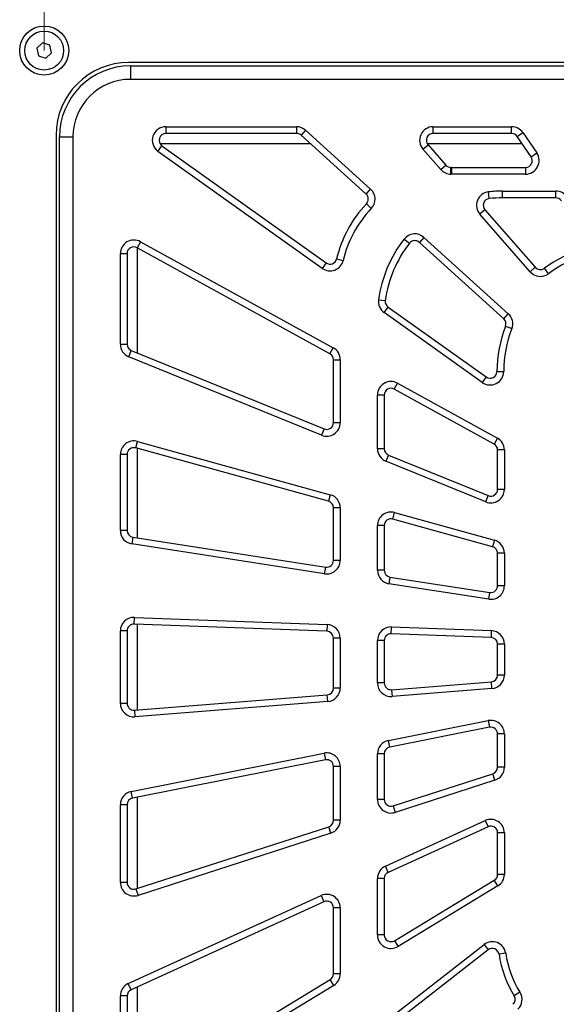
# Model space of a CAD drawing. Header units: millimetres. Extents: x 8 to 415, y 1 to 292.
# Tile 4 of 10: x 53 to 85, y 194 to 252. Entities that reach past the tile are written whole.
import ezdxf

# ---------------------------------------------------------------- set-up
doc = ezdxf.new("R2010")
doc.units = ezdxf.units.MM
doc.styles.add('SLDTEXTSTYLE1', font='TXT', dxfattribs={"width": 0.7})
doc.dimstyles.new('SLDDIMSTYLE0', dxfattribs={"dimtxt": 3.5, "dimasz": 3.302, "dimexe": 0, "dimexo": 0.0625, "dimgap": 0.875, "dimtad": 2, "dimlfac": 5, "dimrnd": 1e-09, "dimzin": 12, "dimdsep": 46, "dimtxsty": 'SLDTEXTSTYLE1', "dimsah": 1, "dimcen": 0.09, "dimadec": 0, "dimazin": 3, "dimtfac": 1, "dimtdec": 3, "dimtofl": 0, "dimtmove": 0, "dimatfit": 3, "dimfxl": 0, "dimfrac": 2, "dimtolj": 1, "dimtzin": 12, "dimarcsym": 0})

# ---------------------------------------------------------------- blocks, each defined once
blk = doc.blocks.new('_D_1')
at = {"color": 7, "linetype": 'Continuous', "lineweight": 0}
for p, q in [((54.514, 249.934), (54.514, 263.642)), ((160.114, 249.934), (160.114, 263.642)), ((54.514, 262.642), (160.114, 262.642))]:
    blk.add_line(p, q, dxfattribs=at)
at = {"color": 7, "linetype": 'Continuous', "lineweight": 18}
for points in [[(54.514, 262.642), (57.816, 262.134), (57.816, 263.15)], [(160.114, 262.642), (156.812, 263.15), (156.812, 262.134)]]:
    blk.add_solid(points, dxfattribs=at)
at = {"color": 7, "linetype": 'Continuous', "lineweight": 18, "insert": (103.639, 267.154), "char_height": 3.5, "attachment_point": 1, "style": 'SLDTEXTSTYLE1'}
blk.add_mtext('528', dxfattribs=at)

msp = doc.modelspace()

# ---------------------------------------------------------------- linework, layer by layer
at = {"color": 7, "linetype": 'Continuous', "lineweight": 25}
for p, q in [((54.4134, 250.3844), (54.0734, 250.0718)), ((54.8541, 250.2463), (54.4134, 250.3844)), ((54.9549, 249.7956), (54.8541, 250.2463)), ((54.0734, 250.0718), (54.1742, 249.621)), ((54.1742, 249.621), (54.615, 249.4829)), ((54.615, 249.4829), (54.9549, 249.7956)), ((155.1142, 249.2337), (59.5142, 249.2337)), ((59.6142, 249.0337), (59.6142, 248.2337)), ((59.6142, 249.0337), (155.2142, 249.0337)), ((155.2142, 248.2337), (59.6142, 248.2337)), ((55.2142, 244.9337), (55.2142, 149.3337)), ((61.7043, 245.4337), (69.4276, 245.4337)), ((61.7043, 245.4337), (61.7043, 245.0337)), ((69.4276, 245.0337), (61.7043, 245.0337)), ((69.4276, 245.4337), (69.4276, 245.0337)), ((69.9643, 245.227), (69.6959, 244.9304)), ((73.5415, 241.4522), (69.6959, 244.9304)), ((69.9643, 245.227), (73.8098, 241.7489)), ((77.5027, 245.4337), (82.1427, 245.4337)), ((77.5027, 245.0337), (77.5027, 245.4337)), ((82.1427, 245.0337), (77.5027, 245.0337)), ((82.1427, 245.0337), (82.1427, 245.4337)), ((82.4721, 244.8605), (82.8016, 245.0873)), ((83.2981, 243.6605), (82.4721, 244.8605)), ((82.8016, 245.0873), (83.6276, 243.8873)), ((55.4142, 149.2337), (55.4142, 244.8337)), ((55.4142, 244.8337), (56.2142, 244.8337)), ((56.2142, 244.8337), (56.2142, 149.2337)), ((61.2401, 243.9821), (61.4722, 244.3079)), ((70.2451, 244.4337), (61.3578, 244.4337)), ((61.4722, 244.3079), (71.1771, 237.3953)), ((76.9009, 244.1067), (77.2018, 244.3702)), ((82.7659, 244.4337), (77.1563, 244.4337)), ((77.2018, 244.3702), (78.2527, 243.1699)), ((70.945, 237.0695), (61.2401, 243.9821)), ((77.9518, 242.9064), (76.9009, 244.1067)), ((83.2981, 243.6605), (83.6276, 243.8873)), ((77.9518, 242.9064), (78.2527, 243.1699)), ((78.5602, 242.6335), (78.5569, 243.0335)), ((78.6142, 243.0337), (82.9686, 243.0337)), ((78.6142, 242.6337), (78.6142, 243.0337)), ((82.9686, 242.6337), (78.6142, 242.6337)), ((82.9686, 243.0337), (82.9686, 242.6337)), ((73.5415, 241.4522), (73.8098, 241.7489)), ((80.8219, 241.1887), (80.7766, 241.5861)), ((81.6142, 241.6337), (84.7581, 241.6337)), ((81.6142, 241.2337), (81.6142, 241.6337)), ((84.7581, 241.2337), (84.7581, 241.6337)), ((73.5619, 240.8787), (73.8506, 240.6019)), ((84.7581, 241.2337), (81.6142, 241.2337)), ((80.5662, 240.5278), (80.2653, 240.2643)), ((83.2389, 236.8682), (80.2653, 240.2643)), ((80.5662, 240.5278), (83.5398, 237.1317)), ((60.1995, 238.6423), (60.0068, 238.2918)), ((60.1995, 238.6423), (71.5995, 232.3765)), ((75.7924, 238.8017), (76.107, 238.5547)), ((76.9584, 238.9011), (76.6901, 238.6045)), ((81.6776, 234.0935), (76.6901, 238.6045)), ((76.9584, 238.9011), (81.9459, 234.3901)), ((59.0142, 232.5944), (59.0142, 237.9412)), ((59.0142, 237.9412), (59.4142, 237.9412)), ((59.4142, 237.9412), (59.4142, 232.5944)), ((71.4068, 232.026), (60.0068, 238.2918)), ((60.0142, 238.2877), (60.0142, 232.0813)), ((71.1771, 237.3953), (70.945, 237.0695)), ((71.7986, 237.6299), (72.1881, 237.5387)), ((83.5398, 237.1317), (83.2389, 236.8682)), ((84.3151, 236.751), (84.0779, 237.0731)), ((74.2799, 235.218), (74.6764, 235.1648)), ((74.6087, 234.46), (74.8408, 234.7858)), ((80.4109, 230.3272), (74.6087, 234.46)), ((74.8408, 234.7858), (80.643, 230.653)), ((81.6776, 234.0935), (81.9459, 234.3901)), ((81.7822, 233.6522), (82.1552, 233.5076)), ((59.0142, 232.5944), (59.4142, 232.5944)), ((59.5128, 231.8533), (59.6635, 232.2239)), ((59.6635, 232.2239), (71.0635, 227.5883)), ((71.4068, 232.026), (71.5995, 232.3765)), ((70.9128, 227.2178), (59.5128, 231.8533)), ((71.6142, 227.9589), (71.6142, 231.6754)), ((71.6142, 231.6754), (72.0142, 231.6754)), ((72.0142, 231.6754), (72.0142, 227.9589)), ((81.2751, 230.9769), (81.675, 230.975)), ((80.643, 230.653), (80.4109, 230.3272)), ((75.2068, 229.9374), (75.3995, 230.2879)), ((81.1068, 226.6945), (75.2068, 229.9374)), ((75.3995, 230.2879), (81.2995, 227.0451)), ((74.2142, 226.4137), (74.2142, 229.5868)), ((74.6142, 229.5868), (74.2142, 229.5868)), ((74.6142, 229.5868), (74.6142, 226.4137)), ((71.0635, 227.5883), (70.9128, 227.2178)), ((71.6142, 227.9589), (72.0142, 227.9589)), ((59.9208, 226.4638), (60.0274, 226.8494)), ((60.0274, 226.8494), (71.4274, 223.6961)), ((81.2995, 227.0451), (81.1068, 226.6945)), ((71.3208, 223.3106), (59.9208, 226.4638)), ((60.0142, 226.438), (60.0142, 221.1482)), ((74.6142, 226.4137), (74.2142, 226.4137)), ((81.7142, 226.344), (81.3142, 226.344)), ((81.3142, 224.0146), (81.3142, 226.344)), ((81.7142, 226.344), (81.7142, 224.0146)), ((59.0142, 221.5839), (59.0142, 226.0783)), ((59.4142, 226.0783), (59.0142, 226.0783)), ((59.4142, 226.0783), (59.4142, 221.5839)), ((74.8635, 226.0431), (74.7128, 225.6726)), ((80.6128, 223.2735), (74.7128, 225.6726)), ((74.8635, 226.0431), (80.7635, 223.6441)), ((81.7142, 224.0146), (81.3142, 224.0146)), ((71.4274, 223.6961), (71.3208, 223.3106)), ((80.6128, 223.2735), (80.7635, 223.6441)), ((72.0142, 222.9251), (71.6142, 222.9251)), ((71.6142, 219.8202), (71.6142, 222.9251)), ((72.0142, 222.9251), (72.0142, 219.8202)), ((75.1208, 222.2596), (75.2274, 222.6451)), ((81.0208, 220.6276), (75.1208, 222.2596)), ((75.2274, 222.6451), (81.1274, 221.0132)), ((74.2142, 219.2323), (74.2142, 221.874)), ((74.6142, 221.874), (74.2142, 221.874)), ((74.6142, 221.874), (74.6142, 219.2323)), ((59.4142, 221.5839), (59.0142, 221.5839)), ((59.753, 221.1886), (59.6919, 220.7933)), ((59.753, 221.1886), (71.153, 219.4249)), ((71.0919, 219.0296), (59.6919, 220.7933)), ((81.1274, 221.0132), (81.0208, 220.6276)), ((81.7142, 220.2421), (81.3142, 220.2421)), ((81.3142, 218.3195), (81.3142, 220.2421)), ((81.7142, 220.2421), (81.7142, 218.3195)), ((71.0919, 219.0296), (71.153, 219.4249)), ((72.0142, 219.8202), (71.6142, 219.8202)), ((74.6142, 219.2323), (74.2142, 219.2323)), ((74.953, 218.837), (74.8919, 218.4417)), ((74.953, 218.837), (80.853, 217.9242)), ((80.7919, 217.5289), (74.8919, 218.4417)), ((81.7142, 218.3195), (81.3142, 218.3195)), ((80.7919, 217.5289), (80.853, 217.9242)), ((59.829, 216.0532), (59.8439, 216.4529)), ((59.8439, 216.4529), (71.2439, 216.0293)), ((71.229, 215.6296), (59.829, 216.0532)), ((60.0142, 216.0463), (60.0142, 210.9885)), ((71.2439, 216.0293), (71.229, 215.6296)), ((75.029, 215.4884), (75.0439, 215.8881)), ((75.0439, 215.8881), (80.9439, 215.6689)), ((59.0142, 211.3739), (59.0142, 215.6535)), ((59.4142, 215.6535), (59.0142, 215.6535)), ((59.4142, 215.6535), (59.4142, 211.3739)), ((71.6142, 212.2789), (71.6142, 215.2299)), ((72.0142, 215.2299), (71.6142, 215.2299)), ((72.0142, 215.2299), (72.0142, 212.2789)), ((80.929, 215.2692), (75.029, 215.4884)), ((80.9439, 215.6689), (80.929, 215.2692)), ((74.2142, 212.5805), (74.2142, 215.0887)), ((74.6142, 215.0887), (74.2142, 215.0887)), ((74.6142, 215.0887), (74.6142, 212.5805)), ((81.3142, 213.0489), (81.3142, 214.8694)), ((81.7142, 214.8694), (81.3142, 214.8694)), ((81.7142, 214.8694), (81.7142, 213.0489)), ((81.7142, 213.0489), (81.3142, 213.0489)), ((74.6142, 212.5805), (74.2142, 212.5805)), ((75.0458, 212.1818), (80.9458, 212.6501)), ((80.9775, 212.2514), (80.9458, 212.6501)), ((59.8458, 210.9752), (71.2458, 211.8801)), ((71.2775, 211.4814), (71.2458, 211.8801)), ((72.0142, 212.2789), (71.6142, 212.2789)), ((75.0458, 212.1818), (75.0775, 211.783)), ((80.9775, 212.2514), (75.0775, 211.783)), ((59.4142, 211.3739), (59.0142, 211.3739)), ((71.2775, 211.4814), (59.8775, 210.5764)), ((59.8458, 210.9752), (59.8775, 210.5764)), ((74.8587, 209.1845), (80.7587, 210.3534)), ((80.7587, 210.3534), (80.8364, 209.961)), ((80.8364, 209.961), (74.9364, 208.7922)), ((81.7142, 209.5686), (81.3142, 209.5686)), ((81.3142, 207.5988), (81.3142, 209.5686)), ((81.7142, 209.5686), (81.7142, 207.5988)), ((74.9364, 208.7922), (74.8587, 209.1845)), ((59.6587, 206.1734), (71.0587, 208.4318)), ((71.0587, 208.4318), (71.1364, 208.0394)), ((74.2142, 205.6963), (74.2142, 208.3998)), ((74.6142, 208.3998), (74.2142, 208.3998)), ((74.6142, 208.3998), (74.6142, 205.6963)), ((71.1364, 208.0394), (59.7364, 205.781)), ((72.0142, 207.647), (71.6142, 207.647)), ((71.6142, 204.471), (71.6142, 207.647)), ((72.0142, 207.647), (72.0142, 204.471)), ((75.1369, 205.3156), (81.0369, 207.2181)), ((81.1597, 206.8374), (81.0369, 207.2181)), ((81.7142, 207.5988), (81.3142, 207.5988)), ((81.1597, 206.8374), (75.2597, 204.9349)), ((59.7364, 205.781), (59.6587, 206.1734)), ((59.0142, 200.795), (59.0142, 205.3886)), ((59.4142, 205.3886), (59.0142, 205.3886)), ((59.4142, 205.3886), (59.4142, 200.795)), ((60.0142, 205.836), (60.0142, 200.4393)), ((74.6142, 205.6963), (74.2142, 205.6963)), ((75.1369, 205.3156), (75.2597, 204.9349)), ((72.0142, 204.471), (71.6142, 204.471)), ((74.6819, 201.7559), (80.5819, 204.4495)), ((80.5819, 204.4495), (80.7481, 204.0856)), ((59.9369, 200.4144), (71.3369, 204.0903)), ((71.4597, 203.7096), (60.0597, 200.0337)), ((71.4597, 203.7096), (71.3369, 204.0903)), ((80.7481, 204.0856), (74.8481, 201.392)), ((81.7142, 203.7218), (81.3142, 203.7218)), ((81.3142, 201.272), (81.3142, 203.7218)), ((81.7142, 203.7218), (81.7142, 201.272)), ((74.8481, 201.392), (74.6819, 201.7559)), ((81.7142, 201.272), (81.3142, 201.272)), ((59.4142, 200.795), (59.0142, 200.795)), ((74.2142, 197.6981), (74.2142, 201.0282)), ((74.6142, 201.0282), (74.2142, 201.0282)), ((74.6142, 201.0282), (74.6142, 197.6981)), ((75.2214, 197.3559), (81.1214, 200.9299)), ((81.3287, 200.5877), (81.1214, 200.9299)), ((59.9369, 200.4144), (60.0597, 200.0337)), ((81.3287, 200.5877), (75.4287, 197.0138)), ((59.4819, 194.8165), (70.8819, 200.0211)), ((71.0481, 199.6572), (59.6481, 194.4526)), ((70.8819, 200.0211), (71.0481, 199.6572)), ((72.0142, 199.2933), (71.6142, 199.2933)), ((71.6142, 195.3962), (71.6142, 199.2933)), ((72.0142, 199.2933), (72.0142, 195.3962)), ((74.6142, 197.6981), (74.2142, 197.6981)), ((75.2214, 197.3559), (75.4287, 197.0138)), ((74.5231, 192.4719), (80.5113, 197.1289)), ((80.7568, 196.8132), (74.7686, 192.1562)), ((80.5113, 197.1289), (80.7568, 196.8132)), ((81.7942, 196.612), (81.3983, 196.5547)), ((60.0214, 188.1485), (71.4214, 195.0541)), ((71.6287, 194.712), (71.4214, 195.0541)), ((72.0142, 195.3962), (71.6142, 195.3962)), ((59.6481, 194.4526), (59.4819, 194.8165)), ((60.0142, 194.6198), (60.0142, 188.1443)), ((71.6287, 194.712), (60.2287, 187.8064)), ((82.6377, 194.3056), (82.2983, 194.0939)), ((59.0142, 188.4907), (59.0142, 194.0887)), ((59.4142, 194.0887), (59.0142, 194.0887)), ((59.4142, 194.0887), (59.4142, 188.4907))]:
    msp.add_line(p, q, dxfattribs=at)
for radius in [1.45, 1.15]:
    msp.add_circle((54.5142, 249.9337), radius, dxfattribs=at)
for centre, radius, start, end in [((59.5142, 244.9337), 4.3, 90, 180), ((59.6142, 244.8337), 4.2, 90, 180), ((59.6142, 244.8337), 3.4, 90, 180), ((61.7043, 244.6337), 0.8, 90, 234.538708), ((61.7043, 244.6337), 0.4, 90, 234.538708), ((69.4276, 244.6337), 0.8, 47.872041, 90), ((69.4276, 244.6337), 0.4, 47.872041, 90), ((77.5027, 244.6337), 0.8, 90, 221.205374), ((77.5027, 244.6337), 0.4, 90, 221.205374), ((82.1427, 244.6337), 0.8, 34.538708, 90), ((82.1427, 244.6337), 0.4, 34.538708, 90), ((82.9686, 243.4337), 0.8, 270, 34.538708), ((78.5537, 243.4334), 0.4, 221.205374, 270.46847), ((82.9686, 243.4337), 0.4, 270, 34.538708), ((78.5537, 243.4334), 0.8, 221.205374, 270.46847), ((78.6142, 236.0337), 7, 90, 90.46847), ((78.6142, 236.0337), 6.6, 90, 90.46847), ((73.2732, 241.1556), 0.4, 316.199791, 47.872041), ((73.2732, 241.1556), 0.8, 316.199791, 47.872041), ((80.8672, 240.7913), 0.8, 96.498991, 221.205374), ((81.6142, 234.2337), 7.4, 90, 96.498991), ((84.7581, 240.8337), 0.8, 34.538708, 90), ((78.6142, 236.0337), 7, 136.199791, 166.818619), ((80.8672, 240.7913), 0.4, 96.498991, 221.205374), ((81.6142, 234.2337), 7, 90, 96.498991), ((84.7581, 240.8337), 0.4, 34.538708, 90), ((78.6142, 236.0337), 6.6, 136.199791, 166.818619), ((76.4217, 238.3078), 0.8, 47.872041, 141.881247), ((59.8142, 237.9412), 0.8, 61.205374, 180), ((81.6142, 234.2337), 7.4, 141.881247, 172.356058), ((81.6142, 234.2337), 7, 141.881247, 172.356058), ((76.4217, 238.3078), 0.4, 47.872041, 141.881247), ((59.8142, 237.9412), 0.4, 61.205374, 180), ((88.5249, 231.0337), 7.5, 106.445966, 126.364958), ((71.4091, 237.7211), 0.8, 234.538708, 346.818619), ((71.4091, 237.7211), 0.4, 234.538708, 346.818619), ((88.5249, 231.0337), 7.1, 106.445966, 126.364958), ((83.8407, 237.3952), 0.8, 221.205374, 306.364958), ((83.8407, 237.3952), 0.4, 221.205374, 306.364958), ((75.0728, 235.1116), 0.8, 172.356058, 234.538708), ((75.0728, 235.1116), 0.4, 172.356058, 234.538708), ((81.4093, 233.7968), 0.4, 338.806746, 47.872041), ((81.4093, 233.7968), 0.8, 338.806746, 47.872041), ((88.775, 230.9409), 7.5, 158.806746, 179.724659), ((88.775, 230.9409), 7.1, 158.806746, 179.724659), ((59.8142, 232.5944), 0.8, 180, 247.872041), ((59.8142, 232.5944), 0.4, 180, 247.872041), ((71.2142, 231.6754), 0.8, 0, 61.205374), ((71.2142, 231.6754), 0.4, 0, 61.205374), ((80.8751, 230.9788), 0.8, 234.538708, 359.724659), ((80.8751, 230.9788), 0.4, 234.538708, 359.724659), ((75.0142, 229.5868), 0.8, 61.205374, 180), ((75.0142, 229.5868), 0.4, 61.205374, 180), ((71.2142, 227.9589), 0.8, 247.872041, 0), ((71.2142, 227.9589), 0.4, 247.872041, 0), ((59.8142, 226.0783), 0.8, 74.538708, 180), ((80.9142, 226.344), 0.8, 0, 61.205374), ((59.8142, 226.0783), 0.4, 74.538708, 180), ((75.0142, 226.4137), 0.8, 180, 247.872041), ((75.0142, 226.4137), 0.4, 180, 247.872041), ((80.9142, 226.344), 0.4, 0, 61.205374), ((80.9142, 224.0146), 0.8, 247.872041, 0), ((80.9142, 224.0146), 0.4, 247.872041, 0), ((71.2142, 222.9251), 0.8, 0, 74.538708), ((71.2142, 222.9251), 0.4, 0, 74.538708), ((75.0142, 221.874), 0.8, 74.538708, 180), ((75.0142, 221.874), 0.4, 74.538708, 180), ((59.8142, 221.5839), 0.8, 180, 261.205374), ((59.8142, 221.5839), 0.4, 180, 261.205374), ((80.9142, 220.2421), 0.4, 0, 74.538708), ((80.9142, 220.2421), 0.8, 0, 74.538708), ((71.2142, 219.8202), 0.8, 261.205374, 0), ((71.2142, 219.8202), 0.4, 261.205374, 0), ((75.0142, 219.2323), 0.8, 180, 261.205374), ((75.0142, 219.2323), 0.4, 180, 261.205374), ((80.9142, 218.3195), 0.8, 261.205374, 0), ((80.9142, 218.3195), 0.4, 261.205374, 0), ((59.8142, 215.6535), 0.8, 87.872041, 180), ((59.8142, 215.6535), 0.4, 87.872041, 180), ((71.2142, 215.2299), 0.8, 0, 87.872041), ((75.0142, 215.0887), 0.8, 87.872041, 180), ((71.2142, 215.2299), 0.4, 0, 87.872041), ((75.0142, 215.0887), 0.4, 87.872041, 180), ((80.9142, 214.8694), 0.4, 0, 87.872041), ((80.9142, 214.8694), 0.8, 0, 87.872041), ((80.9142, 213.0489), 0.4, 274.538708, 0), ((80.9142, 213.0489), 0.8, 274.538708, 0), ((75.0142, 212.5805), 0.8, 180, 274.538708), ((75.0142, 212.5805), 0.4, 180, 274.538708), ((71.2142, 212.2789), 0.4, 274.538708, 0), ((71.2142, 212.2789), 0.8, 274.538708, 0), ((59.8142, 211.3739), 0.8, 180, 274.538708), ((59.8142, 211.3739), 0.4, 180, 274.538708), ((80.9142, 209.5686), 0.8, 0, 101.205374), ((80.9142, 209.5686), 0.4, 0, 101.205374), ((75.0142, 208.3998), 0.8, 101.205374, 180), ((71.2142, 207.647), 0.8, 0, 101.205374), ((75.0142, 208.3998), 0.4, 101.205374, 180), ((71.2142, 207.647), 0.4, 0, 101.205374), ((80.9142, 207.5988), 0.4, 287.872041, 0), ((80.9142, 207.5988), 0.8, 287.872041, 0), ((59.8142, 205.3886), 0.8, 101.205374, 180), ((59.8142, 205.3886), 0.4, 101.205374, 180), ((75.0142, 205.6963), 0.8, 180, 287.872041), ((75.0142, 205.6963), 0.4, 180, 287.872041), ((71.2142, 204.471), 0.4, 287.872041, 0), ((71.2142, 204.471), 0.8, 287.872041, 0), ((80.9142, 203.7218), 0.8, 0, 114.538708), ((80.9142, 203.7218), 0.4, 0, 114.538708), ((75.0142, 201.0282), 0.8, 114.538708, 180), ((75.0142, 201.0282), 0.4, 114.538708, 180), ((80.9142, 201.272), 0.4, 301.205374, 0), ((80.9142, 201.272), 0.8, 301.205374, 0), ((59.8142, 200.795), 0.8, 180, 287.872041), ((59.8142, 200.795), 0.4, 180, 287.872041), ((71.2142, 199.2933), 0.8, 0, 114.538708), ((71.2142, 199.2933), 0.4, 0, 114.538708), ((75.0142, 197.6981), 0.8, 180, 301.205374), ((75.0142, 197.6981), 0.4, 180, 301.205374), ((81.0024, 196.4974), 0.8, 8.230273, 127.872041), ((81.0024, 196.4974), 0.4, 8.230273, 127.872041), ((87.7078, 197.4673), 5.9752, 188.230273, 211.947512), ((87.7078, 197.4673), 6.3752, 188.230273, 211.947512), ((71.2142, 195.3962), 0.4, 301.205374, 0), ((71.2142, 195.3962), 0.8, 301.205374, 0), ((59.8142, 194.0887), 0.8, 114.538708, 180), ((59.8142, 194.0887), 0.4, 114.538708, 180), ((81.9588, 193.8823), 0.8, 314.538708, 31.947512), ((81.9588, 193.8823), 0.4, 314.538708, 31.947512)]:
    msp.add_arc(centre, radius, start, end, dxfattribs=at)

# ---------------------------------------------------------------- dimensions: what is measured, and where the dimension line sits
at = {"color": 7, "linetype": 'Continuous', "lineweight": 18}
dim = msp.add_linear_dim(base=(160.1142, 262.6418), p1=(54.5142, 249.9337), p2=(160.1142, 249.9337), dimstyle='SLDDIMSTYLE0', dxfattribs=at)
dim.commit()
dim.dimension.update_dxf_attribs({"geometry": '_D_1', "text_midpoint": (107.3142, 262.6418), "dimtype": 160})

doc.saveas('drawing.dxf')
